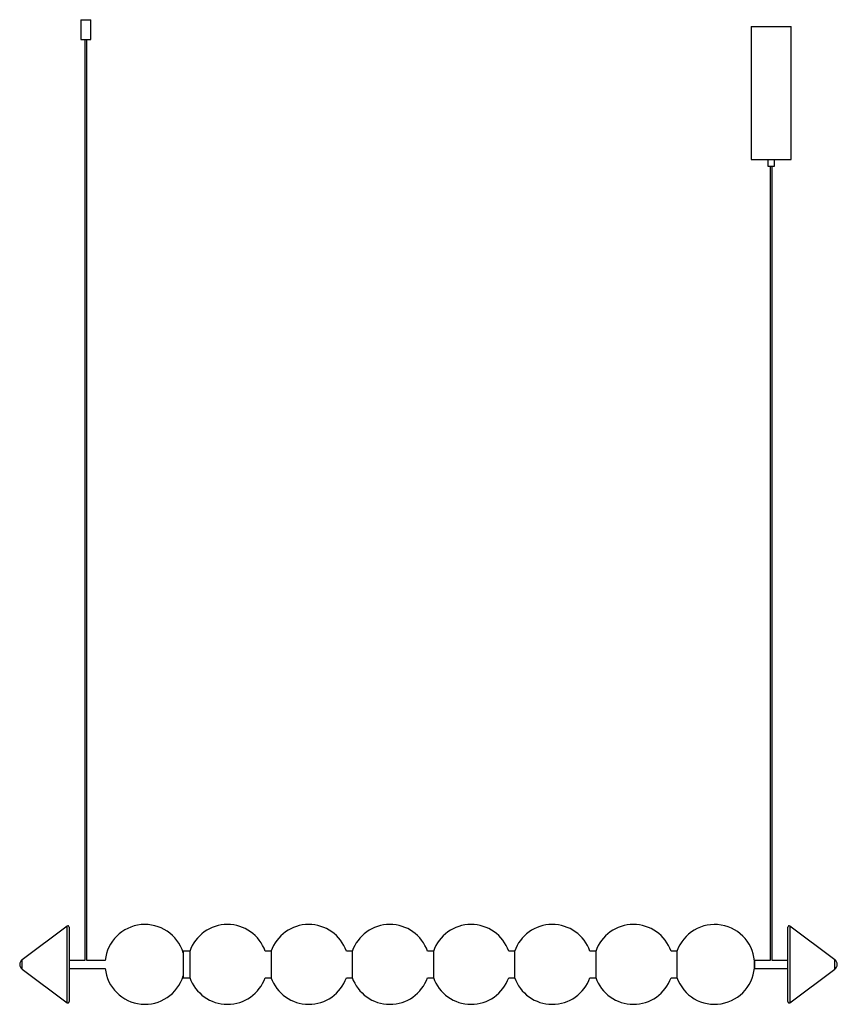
# Paper-space layout '_Izquierda' of a CAD drawing. Header units: millimetres. Extents: x -1154 to 74, y -60 to 1420.
import ezdxf

# ---------------------------------------------------------------- set-up
doc = ezdxf.new("R2010")
doc.units = ezdxf.units.MM

psp = doc.layouts.new('_Izquierda')

# ---------------------------------------------------------------- linework, layer by layer
at = {"color": 7, "linetype": 'Continuous', "lineweight": 25}
for p, q in [((-1062.5, 1420), (-1062.5, 1390)), ((-1062.5, 1420), (-1047.5, 1420)), ((-1047.5, 1390), (-1047.5, 1420)), ((-55, 1410), (-55, 1210)), ((-55, 1410), (5, 1410)), ((5, 1210), (5, 1410)), ((-1062.5, 1390), (-1047.5, 1390)), ((-1056.5, 1390), (-1056.5, 6)), ((-1053.5, 6), (-1053.5, 1390)), ((-55, 1210), (5, 1210)), ((-30, 1210), (-30, 1200)), ((-30, 1200), (-20, 1200)), ((-26.5, 1200), (-26.5, 6)), ((-23.5, 6), (-23.5, 1200)), ((-20, 1200), (-20, 1210)), ((-1083.2, 57.6), (-1150.5, 7.1)), ((-1080, 56), (-1080, -56)), ((0, -56), (0, 56)), ((70.5, 7.1), (3.2, 57.6)), ((-898.7, 20), (-908.7, 20)), ((-908.7, 20), (-908.7, -20)), ((-898.7, 20), (-898.7, -20)), ((-776.7, 20), (-785.4, 20)), ((-776.7, 20), (-776.7, -20)), ((-654.7, 20), (-663.4, 20)), ((-654.7, 20), (-654.7, -20)), ((-532.7, 20), (-541.4, 20)), ((-532.7, 20), (-532.7, -20)), ((-410.7, 20), (-419.4, 20)), ((-410.7, 20), (-410.7, -20)), ((-288.7, 20), (-297.4, 20)), ((-288.7, 20), (-288.7, -20)), ((-166.7, 20), (-175.4, 20)), ((-166.7, 20), (-166.7, -20)), ((-1056.5, 6), (-1080, 6)), ((-1025.8, 6), (-1053.5, 6)), ((-26.5, 6), (-50, 6)), ((-50, 6), (-50, -6)), ((0, 6), (-23.5, 6)), ((-1150.5, -7.1), (-1083.2, -57.6)), ((-1080, -6), (-1025.8, -6)), ((-50, -6), (0, -6)), ((3.2, -57.6), (70.5, -7.1)), ((-908.7, -20), (-898.7, -20)), ((-785.4, -20), (-776.7, -20)), ((-663.4, -20), (-654.7, -20)), ((-541.4, -20), (-532.7, -20)), ((-419.4, -20), (-410.7, -20)), ((-297.4, -20), (-288.7, -20)), ((-175.4, -20), (-166.7, -20))]:
    psp.add_line(p, q, dxfattribs=at)
at = {"color": 8, "linetype": 'Continuous', "lineweight": 25}
for p, q in [((-1083.2, -57.6), (-1083.2, 57.6)), ((3.2, 57.6), (3.2, -57.6)), ((-1150.5, -7.1), (-1150.5, 7.1)), ((70.5, -7.1), (70.5, 7.1))]:
    psp.add_line(p, q, dxfattribs=at)
at = {"color": 7, "linetype": 'Continuous', "lineweight": 25}
for centre, radius, start, end in [((-966.1, 0), 60, 16.8347, 174.2608), ((-842, 0), 60, 19.4712, 160.9259), ((-720, 0), 60, 19.4712, 160.9259), ((-598, 0), 60, 19.4712, 160.9259), ((-476, 0), 60, 19.4712, 160.9259), ((-354, 0), 60, 19.4712, 160.9259), ((-232, 0), 60, 19.4712, 160.9259), ((-110, 0), 60, 199.0741, 160.9259), ((-1082, 56), 2, 0, 126.8699), ((2, 56), 2, 53.1301, 180), ((-1144.6, -0.7), 9.82, 126.8699, 175.8272), ((64.6, -0.7), 9.82, 4.1728, 53.1301), ((64.6, 0.7), 9.82, 306.8699, 355.8272), ((-1144.6, 0.7), 9.82, 184.1728, 233.1301), ((-966.1, 0), 60, 185.7392, 343.1653), ((-842, 0), 60, 199.0741, 340.5288), ((-720, 0), 60, 199.0741, 340.5288), ((-598, 0), 60, 199.0741, 340.5288), ((-476, 0), 60, 199.0741, 340.5288), ((-354, 0), 60, 199.0741, 340.5288), ((-232, 0), 60, 199.0741, 340.5288), ((-1082, -56), 2, 233.1301, 360), ((2, -56), 2, 180, 306.8699)]:
    psp.add_arc(centre, radius, start, end, dxfattribs=at)

doc.saveas('drawing.dxf')
